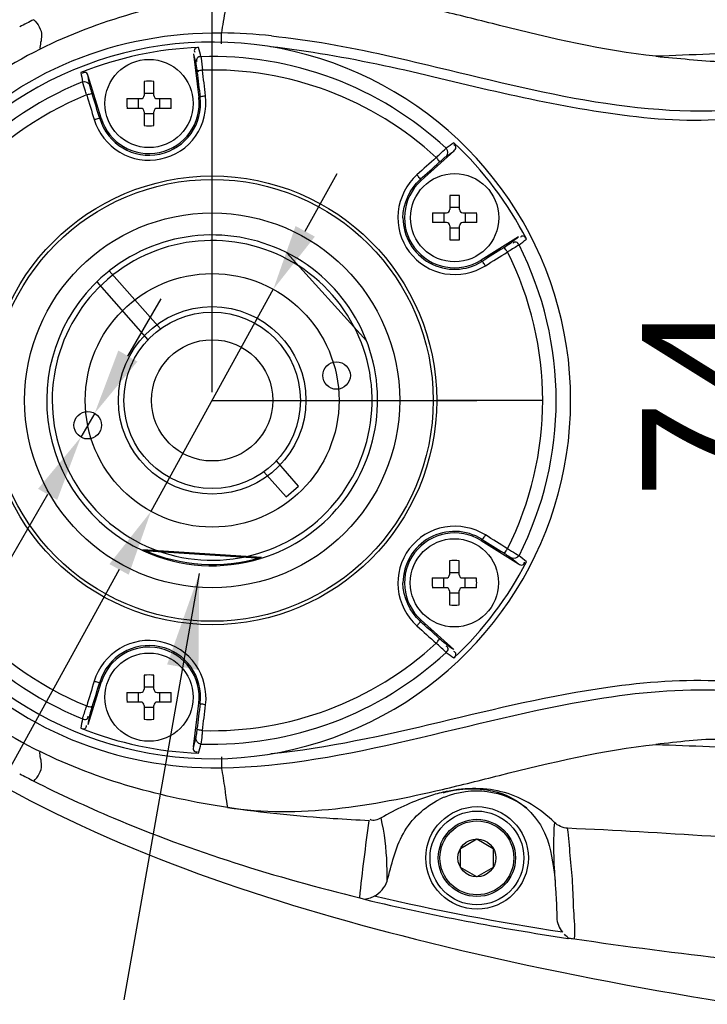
# Model space of a CAD drawing. Header units: millimetres. Extents: x 4086 to 8318, y 123 to 1549.
# Tile 46 of 56: x 6666 to 6697, y 1372 to 1417. Entities that reach past the tile are written whole.
import ezdxf

# ---------------------------------------------------------------- set-up
doc = ezdxf.new("R2010")
doc.units = ezdxf.units.MM
doc.linetypes.add('ACAD_ISO03W100', pattern=[30, 12, -18])
doc.layers.add('标注层', color=7, linetype='Continuous', lineweight=0)
doc.styles.get("Standard").update_dxf_attribs({"font": 'SourceHanSansCN-Normal.ttf'})
doc.dimstyles.get("Standard").update_dxf_attribs({"dimscale": 6, "dimtxt": 5, "dimasz": 3, "dimexe": 0.18, "dimexo": 0.0625, "dimgap": 0.8, "dimtad": 1, "dimtoh": 1, "dimdec": 1, "dimlfac": 2, "dimzin": 0, "dimdsep": 46, "dimtxsty": 'Standard', "dimcen": 0.09, "dimclrd": 256, "dimclre": 256, "dimclrt": 256, "dimadec": 0, "dimazin": 2, "dimtfac": 1, "dimtdec": 1, "dimtofl": 0, "dimtmove": 0, "dimatfit": 3, "dimfxl": 1, "dimtolj": 1, "dimtzin": 0, "dimarcsym": 0})
doc.dimstyles.new('半径标注', dxfattribs={"dimtxt": 7, "dimasz": 3, "dimexe": 1.25, "dimexo": 0.625, "dimtad": 1, "dimtoh": 1, "dimlfac": 4, "dimdsep": 46, "dimtxsty": 'Standard', "dimcen": 2.5, "dimadec": 0, "dimazin": 0, "dimtfac": 1, "dimtmove": 0, "dimatfit": 3, "dimfxl": 1, "dimarcsym": 0})

# ---------------------------------------------------------------- blocks, each defined once
blk = doc.blocks.new('*D1014')
at = {"lineweight": -2}
for p, q in [((6660.102, 1405.138), (6660.102, 1429.406)), ((6662.602, 1405.138), (6662.602, 1429.406)), ((6654.102, 1428.326), (6631.303, 1428.326)), ((6668.602, 1428.326), (6674.602, 1428.326))]:
    blk.add_line(p, q, dxfattribs=at)
for points in [[(6654.102, 1427.326), (6654.102, 1429.326), (6660.102, 1428.326)], [(6668.602, 1429.326), (6668.602, 1427.326), (6662.602, 1428.326)]]:
    blk.add_solid(points)
at = {"layer": 'Defpoints', "color": 0}
for p in [(6662.602, 1428.326), (6660.102, 1404.763), (6662.602, 1404.763)]:
    blk.add_point(p, dxfattribs=at)
at = {"insert": (6638.018, 1436.18), "char_height": 30, "attachment_point": 5}
blk.add_mtext('\\A1;\\A1;{\\H0.2x;5}', dxfattribs=at)
blk = doc.blocks.new('*D1017')
at = {"color": 0, "lineweight": -2}
for p, q in [((6678.571, 1407.429), (6680.017, 1410.057)), ((6677.124, 1404.8), (6671.579, 1394.726)), ((6670.133, 1392.097), (6635.099, 1328.443)), ((6621.419, 1328.443), (6635.099, 1328.443))]:
    blk.add_line(p, q, dxfattribs=at)
at = {"color": 0}
for points in [[(6678.133, 1407.67), (6679.009, 1407.188), (6677.124, 1404.8)], [(6670.571, 1391.856), (6669.695, 1392.338), (6671.579, 1394.726)]]:
    blk.add_solid(points, dxfattribs=at)
at = {"layer": 'Defpoints', "color": 0}
for p in [(6677.124, 1404.8), (6671.579, 1394.726)]:
    blk.add_point(p, dxfattribs=at)
at = {"color": 0, "insert": (6627.947, 1331.675), "char_height": 7, "attachment_point": 5}
blk.add_mtext('{\\H0.714286x;%%C23}', dxfattribs=at)
blk = doc.blocks.new('*D1018')
at = {"lineweight": -2}
for p, q in [((6674.352, 1400.138), (6674.352, 1470.786)), ((6701.352, 1418.638), (6701.352, 1470.786)), ((6680.352, 1469.706), (6695.352, 1469.706))]:
    blk.add_line(p, q, dxfattribs=at)
for points in [[(6680.352, 1470.706), (6680.352, 1468.706), (6674.352, 1469.706)], [(6695.352, 1468.706), (6695.352, 1470.706), (6701.352, 1469.706)]]:
    blk.add_solid(points)
at = {"layer": 'Defpoints', "color": 0}
for p in [(6701.352, 1469.706), (6701.352, 1418.263), (6674.352, 1399.763)]:
    blk.add_point(p, dxfattribs=at)
at = {"insert": (6687.852, 1477.56), "char_height": 30, "attachment_point": 5}
blk.add_mtext('\\A1;\\A1;{\\H0.2x;54}', dxfattribs=at)
blk = doc.blocks.new('*D1019')
at = {"lineweight": -2}
for p, q in [((6701.727, 1418.263), (6705.719, 1418.263)), ((6704.639, 1412.263), (6704.639, 1387.263)), ((6701.727, 1381.263), (6705.719, 1381.263))]:
    blk.add_line(p, q, dxfattribs=at)
for points in [[(6705.639, 1412.263), (6703.639, 1412.263), (6704.639, 1418.263)], [(6703.639, 1387.263), (6705.639, 1387.263), (6704.639, 1381.263)]]:
    blk.add_solid(points)
at = {"layer": 'Defpoints', "color": 0}
for p in [(6701.352, 1418.263), (6701.352, 1381.263), (6704.639, 1381.263)]:
    blk.add_point(p, dxfattribs=at)
at = {"insert": (6696.839, 1399.763), "char_height": 30, "attachment_point": 5, "rotation": 90}
blk.add_mtext('\\A1;\\A1;{\\H0.2x;74}', dxfattribs=at)
blk = doc.blocks.new('*D1020')
at = {"color": 0, "lineweight": -2}
for p, q in [((6670.531, 1401.773), (6672.036, 1404.368)), ((6669.027, 1399.177), (6668.4, 1398.096)), ((6666.895, 1395.501), (6641.767, 1352.157)), ((6576.222, 1352.157), (6641.767, 1352.157))]:
    blk.add_line(p, q, dxfattribs=at)
at = {"color": 0}
for points in [[(6670.099, 1402.024), (6670.964, 1401.522), (6669.027, 1399.177)], [(6667.328, 1395.25), (6666.463, 1395.751), (6668.4, 1398.096)]]:
    blk.add_solid(points, dxfattribs=at)
at = {"layer": 'Defpoints', "color": 0}
for p in [(6669.027, 1399.177), (6668.4, 1398.096)]:
    blk.add_point(p, dxfattribs=at)
at = {"color": 0, "insert": (6608.682, 1356.028), "char_height": 7, "attachment_point": 5}
blk.add_mtext('{\\H0.714286x;2-M3贯通（机械挡块）}', dxfattribs=at)
blk = doc.blocks.new('*D1023')
at = {"lineweight": -2}
for p, q in [((6660.102, 1405.138), (6660.102, 1451.889)), ((6674.352, 1400.138), (6674.352, 1451.889)), ((6654.102, 1450.809), (6623.56, 1450.809)), ((6680.352, 1450.809), (6686.352, 1450.809))]:
    blk.add_line(p, q, dxfattribs=at)
for points in [[(6654.102, 1449.809), (6654.102, 1451.809), (6660.102, 1450.809)], [(6680.352, 1451.809), (6680.352, 1449.809), (6674.352, 1450.809)]]:
    blk.add_solid(points)
at = {"layer": 'Defpoints', "color": 0}
for p in [(6674.352, 1450.809), (6660.102, 1404.763), (6674.352, 1399.763)]:
    blk.add_point(p, dxfattribs=at)
at = {"insert": (6635.831, 1458.717), "char_height": 30, "attachment_point": 5}
blk.add_mtext('\\A1;\\A1;{\\H0.2x;28.5}', dxfattribs=at)

msp = doc.modelspace()

# ---------------------------------------------------------------- linework, layer by layer
at = {"color": 7, "linetype": 'Continuous'}
for p, q in [((6673.5014, 1415.4824), (6673.7446, 1413.5012)), ((6669.3189, 1412.5605), (6668.7353, 1414.4693)), ((6671.2706, 1414.2282), (6671.2706, 1413.5945)), ((6671.7106, 1413.5945), (6671.7106, 1414.2282)), ((6671.2706, 1413.6981), (6671.7106, 1413.6981)), ((6670.4869, 1413.4445), (6671.1206, 1413.4445)), ((6671.017, 1413.0045), (6671.017, 1413.4445)), ((6671.8606, 1413.4445), (6672.4943, 1413.4445)), ((6671.9642, 1413.4445), (6671.9642, 1413.0045)), ((6673.8096, 1413.5092), (6673.7446, 1413.5012)), ((6671.1206, 1413.0045), (6670.4869, 1413.0045)), ((6671.2706, 1412.8545), (6671.2706, 1412.2207)), ((6671.7106, 1412.2207), (6671.7106, 1412.8545)), ((6672.4943, 1413.0045), (6671.8606, 1413.0045)), ((6669.3189, 1412.5605), (6669.2563, 1412.5414)), ((6671.7106, 1412.7509), (6671.2706, 1412.7509)), ((6683.8233, 1409.733), (6685.3067, 1411.0686)), ((6683.8233, 1409.733), (6683.7795, 1409.7816)), ((6685.1229, 1409.0491), (6685.1229, 1408.4153)), ((6685.5629, 1408.4153), (6685.5629, 1409.0491)), ((6685.1229, 1408.5189), (6685.5629, 1408.5189)), ((6684.3391, 1408.2653), (6684.9729, 1408.2653)), ((6684.8693, 1407.8253), (6684.8693, 1408.2653)), ((6685.7129, 1408.2653), (6686.3466, 1408.2653)), ((6685.8165, 1408.2653), (6685.8165, 1407.8253)), ((6684.9729, 1407.8253), (6684.3391, 1407.8253)), ((6685.1229, 1407.6753), (6685.1229, 1407.0416)), ((6685.5629, 1407.5718), (6685.1229, 1407.5718)), ((6685.5629, 1407.0416), (6685.5629, 1407.6753)), ((6686.3466, 1407.8253), (6685.7129, 1407.8253)), ((6688.239, 1407.1772), (6686.5463, 1406.1195)), ((6681.3471, 1402.4682), (6677.731, 1406.4587)), ((6686.5463, 1406.1195), (6686.581, 1406.0639)), ((6672.0054, 1403.0025), (6669.6902, 1405.6382)), ((6669.1267, 1405.1433), (6671.442, 1402.5075)), ((6684.5287, 1399.7663), (6689.3332, 1399.7678)), ((6678.2634, 1395.8783), (6677.2619, 1397.0185)), ((6676.6984, 1396.5236), (6677.6999, 1395.3834)), ((6677.6999, 1395.3834), (6678.2634, 1395.8783)), ((6686.581, 1393.4622), (6686.5463, 1393.4066)), ((6686.5463, 1393.4066), (6688.239, 1392.3489)), ((6671.2128, 1392.9516), (6676.5867, 1392.6037)), ((6671.2158, 1393.0034), (6676.5897, 1392.6556)), ((6685.1132, 1392.4918), (6685.1132, 1391.8581)), ((6685.5532, 1391.8581), (6685.5532, 1392.4918)), ((6685.1132, 1391.9617), (6685.5532, 1391.9617)), ((6684.3294, 1391.7081), (6684.9632, 1391.7081)), ((6684.8596, 1391.2681), (6684.8596, 1391.7081)), ((6685.7032, 1391.7081), (6686.3369, 1391.7081)), ((6685.8067, 1391.7081), (6685.8067, 1391.2681)), ((6684.9632, 1391.2681), (6684.3294, 1391.2681)), ((6685.1132, 1391.1181), (6685.1132, 1390.4843)), ((6685.5532, 1391.0145), (6685.1132, 1391.0145)), ((6685.5532, 1390.4843), (6685.5532, 1391.1181)), ((6686.3369, 1391.2681), (6685.7032, 1391.2681)), ((6683.7795, 1389.7445), (6683.8233, 1389.7931)), ((6683.8233, 1389.7931), (6685.3067, 1388.4575)), ((6671.2706, 1387.3053), (6671.2706, 1386.6716)), ((6671.7106, 1386.6716), (6671.7106, 1387.3053)), ((6668.7353, 1385.0567), (6669.3189, 1386.9656)), ((6669.3189, 1386.9656), (6669.2563, 1386.9847)), ((6670.4869, 1386.5216), (6671.1206, 1386.5216)), ((6671.017, 1386.0816), (6671.017, 1386.5216)), ((6671.2706, 1386.7752), (6671.7106, 1386.7752)), ((6671.8606, 1386.5216), (6672.4943, 1386.5216)), ((6671.9642, 1386.5216), (6671.9642, 1386.0816)), ((6671.1206, 1386.0816), (6670.4869, 1386.0816)), ((6672.4943, 1386.0816), (6671.8606, 1386.0816)), ((6673.5014, 1384.0437), (6673.7446, 1386.0248)), ((6673.7446, 1386.0248), (6673.8096, 1386.0169)), ((6671.2706, 1385.9316), (6671.2706, 1385.2979)), ((6671.7106, 1385.828), (6671.2706, 1385.828)), ((6671.7106, 1385.2979), (6671.7106, 1385.9316)), ((6674.7276, 1383.1028), (6674.7756, 1383.1035)), ((6685.6071, 1379.443), (6686.3519, 1379.873)), ((6686.3519, 1379.873), (6687.0967, 1379.443)), ((6685.6071, 1378.583), (6685.6071, 1379.443)), ((6687.0967, 1379.443), (6687.0967, 1378.583)), ((6686.3519, 1378.153), (6685.6071, 1378.583)), ((6687.0967, 1378.583), (6686.3519, 1378.153))]:
    msp.add_line(p, q, dxfattribs=at)
at = {"linetype": 'ACAD_ISO03W100'}
msp.add_line((6674.3519, 1399.763), (6939.3519, 1399.763), dxfattribs=at)
msp.add_line((6673.7702, 1391.916), (6670.3491, 1372.5778))
at = {"color": 7, "linetype": 'Continuous'}
for points in [[(6684.8258, 1381.9725), (6684.833, 1381.9746), (6684.846, 1381.9785), (6684.865, 1381.984), (6684.8895, 1381.9908), (6684.9194, 1381.9988), (6684.9547, 1382.0079), (6684.9961, 1382.0181), (6685.0444, 1382.0293), (6685.1008, 1382.0417), (6685.1654, 1382.0549), (6685.2385, 1382.0687), (6685.3228, 1382.0831), (6685.4254, 1382.0988), (6685.5561, 1382.1159), (6685.7197, 1382.1328), (6685.891, 1382.1451), (6686.0517, 1382.1512), (6686.206, 1382.152), (6686.357, 1382.1477), (6686.507, 1382.1381), (6686.6551, 1382.1233), (6686.8016, 1382.1031), (6686.9466, 1382.0775), (6687.0898, 1382.0463), (6687.2324, 1382.0094), (6687.3757, 1381.9658), (6687.5213, 1381.9147), (6687.6719, 1381.8541), (6687.828, 1381.7824), (6687.9924, 1381.6963), (6688.1722, 1381.5885), (6688.3707, 1381.4507), (6688.5831, 1381.2779), (6688.7999, 1381.0687), (6689.0124, 1380.8222), (6689.2296, 1380.5097)], [(6689.2296, 1380.5097), (6689.4199, 1380.1469), (6689.545, 1379.8258), (6689.6236, 1379.5719), (6689.685, 1379.3343), (6689.7372, 1379.0968), (6689.7847, 1378.8407), (6689.8271, 1378.5634), (6689.8637, 1378.2638), (6689.8938, 1377.9399), (6689.9071, 1377.754)], [(6689.9071, 1377.754), (6689.9128, 1377.6638), (6689.9529, 1376.903), (6689.9751, 1376.3166)]]:
    msp.add_lwpolyline(points, dxfattribs=at)
for centre, radius in [((6671.4906, 1413.2245), 2), ((6674.3519, 1399.763), 10.1768), ((6674.3519, 1399.763), 10.0196), ((6685.3429, 1408.0453), 2), ((6674.3519, 1399.763), 8.5), ((6674.3519, 1399.763), 4.25), ((6674.3519, 1399.763), 4), ((6674.3519, 1399.763), 2.75), ((6679.9905, 1400.8894), 0.625), ((6668.7133, 1398.6367), 0.625), ((6685.3332, 1391.4881), 2), ((6671.4906, 1386.3016), 2), ((6686.3591, 1379.013), 2.3248), ((6686.3519, 1379.013), 2.125), ((6686.3519, 1379.013), 1.75), ((6686.3519, 1379.013), 1.675), ((6686.3519, 1379.013), 0.86)]:
    msp.add_circle(centre, radius, dxfattribs=at)
msp.add_circle((6674.3519, 1399.763), 5.75)
for centre, radius, start, end in [((6705.5696, 1339.6594), 86.7782, 116.93325, 117.404313), ((6674.2853, 1388.7511), 27.6767, 84.2731, 88.9848), ((6674.3519, 1399.763), 16.25, 223.69091, 136.30907), ((6674.3519, 1399.763), 16.0131, 92.1942, 111.80581), ((6674.3519, 1399.763), 15.593, 47.13974, 91.86035), ((6674.3519, 1399.763), 14.9812, 47.31313, 91.6877), ((6674.3519, 1399.763), 15.593, 112.13974, 137.57145), ((6671.4905, 1407.8836), 6.3484, 88.01488, 91.98512), ((6674.3519, 1399.763), 14.9812, 112.31313, 140.00829), ((6671.4919, 1413.2186), 2.336, 196.85399, 7.15739), ((6671.4906, 1413.2245), 2.2709, 197, 7), ((6671.1206, 1413.5945), 0.15, 270, 0), ((6671.8606, 1413.5945), 0.15, 180, 270), ((6671.1206, 1412.8545), 0.15, 0, 90), ((6671.8606, 1412.8545), 0.15, 90, 180), ((6671.4905, 1418.5654), 6.3484, 268.01488, 271.98512), ((6674.3519, 1399.763), 16.0131, 27.1942, 46.8058), ((6685.3429, 1408.0453), 2.2709, 132, 302), ((6685.3428, 1402.7045), 6.3484, 88.01488, 91.98512), ((6684.9729, 1408.4153), 0.15, 270, 0), ((6685.7129, 1408.4153), 0.15, 180, 270), ((6685.3381, 1408.0418), 2.336, 179.91256, 302.14549), ((6684.9729, 1407.6753), 0.15, 0, 90), ((6685.7129, 1407.6753), 0.15, 90, 180), ((6674.3519, 1399.763), 7.5, 287.33603, 128.4306), ((6674.3519, 1399.763), 7.25, 57.27176, 128.33168), ((6685.3428, 1413.3862), 6.3484, 268.01488, 271.98512), ((6674.3519, 1399.763), 15.593, 333.13974, 26.86035), ((6674.3519, 1399.763), 14.9812, 333.31313, 26.6877), ((6674.3519, 1399.763), 7.5, 128.55769, 245.25711), ((6674.3519, 1399.763), 7.25, 128.51518, 57.22217), ((6685.3381, 1391.4843), 2.336, 57.85448, 180.0866), ((6685.3429, 1391.4808), 2.2709, 58, 228), ((6674.3519, 1399.763), 7.5, 245.54421, 287.04895), ((6674.3549, 1399.8149), 7.5, 245.54421, 287.04895), ((6685.3331, 1386.1472), 6.3484, 88.01488, 91.98512), ((6674.3519, 1399.763), 16.0131, 313.1942, 332.80581), ((6684.9632, 1391.8581), 0.15, 270, 0), ((6685.7032, 1391.8581), 0.15, 180, 270), ((6684.9632, 1391.1181), 0.15, 0, 90), ((6685.7032, 1391.1181), 0.15, 90, 180), ((6685.3331, 1396.829), 6.3484, 268.01488, 271.98512), ((6674.3519, 1399.763), 14.9812, 219.99171, 247.6877), ((6674.3519, 1399.763), 15.593, 222.42855, 247.86035), ((6674.3519, 1399.763), 14.9812, 268.31313, 312.6877), ((6671.4919, 1386.3074), 2.336, 352.84246, 163.14595), ((6671.4906, 1386.3016), 2.2709, 353, 163), ((6674.3519, 1399.763), 15.593, 268.13974, 312.86035), ((6671.4907, 1380.9607), 6.3484, 88.01488, 91.98512), ((6671.1206, 1386.6716), 0.15, 270, 0), ((6671.8606, 1386.6716), 0.15, 180, 270), ((6671.1206, 1385.9316), 0.15, 0, 90), ((6671.8606, 1385.9316), 0.15, 90, 180), ((6671.4907, 1391.6425), 6.3484, 268.01488, 271.98512), ((6674.3519, 1399.763), 16.0131, 248.1942, 267.80581), ((6705.5852, 1459.8927), 86.8085, 242.594694, 243.065318), ((6686.4577, 1374.9241), 7.2516, 101.50978, 103.03819), ((6686.3299, 1378.2802), 3.7802, 112.42284, 116.46575)]:
    msp.add_arc(centre, radius, start, end, dxfattribs=at)
for points in [[(6675.0415, 1418.2272), (6672.1223, 1417.7784), (6669.1945, 1417.0084), (6666.5523, 1415.6885)], [(6687.3793, 1416.7694), (6686.5177, 1416.9843), (6685.6564, 1417.201), (6684.7918, 1417.404)], [(6694.465, 1415.3655), (6692.0696, 1415.6093), (6689.7156, 1416.1867), (6687.3793, 1416.7693)], [(6673.5014, 1415.4824), (6673.5386, 1415.3461), (6673.5725, 1415.2088), (6673.6056, 1415.0714)], [(6673.8459, 1415.3478), (6673.8123, 1415.4871), (6673.778, 1415.6263), (6673.7401, 1415.7644)], [(6699.3132, 1415.5548), (6697.6972, 1415.4919), (6696.0811, 1415.4289), (6694.465, 1415.3656)], [(6668.4031, 1414.6301), (6668.4247, 1414.4885), (6668.4499, 1414.3474), (6668.4759, 1414.2065)], [(6673.6641, 1414.6651), (6673.7128, 1414.2798), (6673.7613, 1413.8945), (6673.8096, 1413.5092)], [(6674.0573, 1413.5714), (6674.0086, 1413.9602), (6673.9596, 1414.349), (6673.9105, 1414.7378)], [(6668.4754, 1414.2063), (6668.5888, 1414.2516), (6668.7711, 1414.1681), (6668.8072, 1414.0515)], [(6668.8072, 1414.0515), (6668.7816, 1414.1905), (6668.7567, 1414.3296), (6668.7353, 1414.4693)], [(6669.2563, 1412.5414), (6669.1437, 1412.9131), (6669.0313, 1413.2848), (6668.9191, 1413.6566)], [(6668.6644, 1413.6227), (6668.7777, 1413.2475), (6668.8911, 1412.8725), (6669.0047, 1412.4974)], [(6670.4869, 1413.4445), (6670.4818, 1413.2989), (6670.477, 1413.1522), (6670.4934, 1413.0075)], [(6672.4986, 1413.1565), (6672.5002, 1413.2516), (6672.4985, 1413.347), (6672.4878, 1413.4415)], [(6685.3119, 1411.4377), (6685.1927, 1411.3582), (6685.0755, 1411.2757), (6684.9588, 1411.1927)], [(6684.9585, 1411.1929), (6685.0474, 1411.1094), (6685.0487, 1410.9088), (6684.9583, 1410.8268)], [(6684.9583, 1410.8268), (6685.0735, 1410.9088), (6685.1891, 1410.9902), (6685.3067, 1411.0686)], [(6684.5094, 1410.775), (6684.2172, 1410.5138), (6683.9253, 1410.2525), (6683.6334, 1409.9911)], [(6683.7795, 1409.7816), (6684.0688, 1410.0407), (6684.3582, 1410.2997), (6684.6477, 1410.5586)], [(6683.0021, 1408.0454), (6683.003, 1408.6795), (6683.307, 1409.3587), (6683.7795, 1409.7816)], [(6684.3391, 1408.2653), (6684.3341, 1408.1197), (6684.3293, 1407.9731), (6684.3457, 1407.8283)], [(6686.3509, 1407.9773), (6686.3524, 1408.0724), (6686.3508, 1408.1679), (6686.3401, 1408.2624)], [(6688.239, 1407.1772), (6688.1312, 1407.0858), (6688.0212, 1406.9971), (6687.9107, 1406.909)], [(6688.2627, 1406.8081), (6688.3747, 1406.8974), (6688.4863, 1406.9873), (6688.5955, 1407.08)], [(6687.5671, 1406.6843), (6687.2385, 1406.4774), (6686.9098, 1406.2706), (6686.581, 1406.0639)], [(6686.7421, 1405.8657), (6687.0738, 1406.0742), (6687.4055, 1406.2829), (6687.7371, 1406.4917)], [(6687.737, 1393.0344), (6687.4055, 1393.2432), (6687.0738, 1393.4519), (6686.7421, 1393.6604)], [(6686.581, 1393.4622), (6686.9098, 1393.2555), (6687.2385, 1393.0487), (6687.5672, 1392.8417)], [(6688.2626, 1392.7179), (6688.2068, 1392.6094), (6688.0144, 1392.5528), (6687.9106, 1392.6171)], [(6688.5953, 1392.4455), (6688.486, 1392.5383), (6688.3744, 1392.6282), (6688.2624, 1392.7175)], [(6687.9106, 1392.6171), (6688.0212, 1392.529), (6688.1312, 1392.4403), (6688.239, 1392.3489)], [(6683.7795, 1389.7445), (6683.307, 1390.1674), (6683.003, 1390.8466), (6683.0021, 1391.4808)], [(6684.3294, 1391.7081), (6684.3244, 1391.5625), (6684.3195, 1391.4158), (6684.336, 1391.2711)], [(6686.3412, 1391.4201), (6686.3427, 1391.5152), (6686.3411, 1391.6106), (6686.3303, 1391.7051)], [(6684.6477, 1388.9676), (6684.3582, 1389.2264), (6684.0688, 1389.4854), (6683.7795, 1389.7445)], [(6683.6333, 1389.535), (6683.9253, 1389.2736), (6684.2172, 1389.0122), (6684.5094, 1388.7511)], [(6685.3067, 1388.4575), (6685.1891, 1388.5359), (6685.0735, 1388.6173), (6684.9584, 1388.6993)], [(6684.9585, 1388.3332), (6685.0753, 1388.2501), (6685.1925, 1388.1676), (6685.3117, 1388.0882)], [(6669.0047, 1387.0287), (6668.8911, 1386.6536), (6668.7776, 1386.2785), (6668.6644, 1385.9034)], [(6668.9191, 1385.8696), (6669.0313, 1386.2413), (6669.1437, 1386.613), (6669.2563, 1386.9847)], [(6670.4869, 1386.5216), (6670.4818, 1386.376), (6670.477, 1386.2293), (6670.4934, 1386.0846)], [(6672.4986, 1386.2336), (6672.5002, 1386.3287), (6672.4985, 1386.4242), (6672.4878, 1386.5186)], [(6673.8096, 1386.0169), (6673.7613, 1385.6315), (6673.7128, 1385.2462), (6673.6641, 1384.8609)], [(6673.9105, 1384.7883), (6673.9596, 1385.1771), (6674.0085, 1385.5659), (6674.0573, 1385.9547)], [(6668.4753, 1385.3198), (6668.4493, 1385.1789), (6668.4241, 1385.0378), (6668.4025, 1384.8962)], [(6668.7353, 1385.0567), (6668.7567, 1385.1964), (6668.7816, 1385.3356), (6668.8072, 1385.4746)], [(6673.6057, 1384.4547), (6673.5725, 1384.3173), (6673.5386, 1384.18), (6673.5014, 1384.0437)], [(6673.8457, 1384.1783), (6673.7238, 1384.183), (6673.5912, 1384.3335), (6673.6057, 1384.4547)], [(6697.484, 1384.3886), (6696.4752, 1384.4103), (6695.4693, 1384.2629), (6694.4655, 1384.1607)], [(6675.0427, 1381.2981), (6672.1227, 1381.7452), (6669.1953, 1382.5181), (6666.5522, 1383.8372)], [(6673.7395, 1383.7617), (6673.7774, 1383.8999), (6673.8117, 1384.039), (6673.8453, 1384.1783)], [(6687.3793, 1382.7568), (6689.7152, 1383.3393), (6692.0688, 1383.9166), (6694.4639, 1384.1605)], [(6694.4639, 1384.1603), (6696.0802, 1384.0969), (6697.6966, 1384.0339), (6699.313, 1383.971)], [(6684.7898, 1382.1217), (6685.655, 1382.3248), (6686.517, 1382.5416), (6687.3793, 1382.7567)], [(6675.0458, 1381.2982), (6678.2681, 1380.8068), (6681.6165, 1381.3767), (6684.7898, 1382.1217)], [(6681.0457, 1377.2091), (6681.1532, 1378.3754), (6681.3107, 1379.5369), (6681.4756, 1380.6966)], [(6682.0066, 1380.8267), (6681.8613, 1380.7435), (6681.6533, 1380.6655), (6681.5099, 1380.7519)], [(6690.4639, 1380.3576), (6690.2467, 1380.3675), (6690.0244, 1380.4724), (6689.8687, 1380.6241)], [(6681.6881, 1377.2761), (6681.9622, 1377.4025), (6682.1919, 1377.6735), (6682.2787, 1377.9626)], [(6681.2993, 1377.1242), (6684.3269, 1376.4009), (6687.3932, 1375.8334), (6690.4704, 1375.3637)], [(6690.2324, 1375.6444), (6687.3667, 1376.0864), (6684.5112, 1376.6146), (6681.6881, 1377.2761)], [(6689.9751, 1376.3166), (6689.9827, 1376.0768), (6690.0735, 1375.8241), (6690.2324, 1375.6444)], [(6690.4704, 1375.3638), (6690.5521, 1375.3674), (6690.351, 1375.4843), (6690.3258, 1375.5622)]]:
    msp.add_open_spline(points, degree=3, dxfattribs=at)
for points, knots in [([(6674.9375, 1417.4982), (6674.9161, 1417.3098), (6674.8519, 1416.953), (6674.7954, 1416.595), (6674.7756, 1416.4234)], [0, 0, 0, 0, 0.5232565, 1, 1, 1, 1]), ([(6666.2631, 1417.0255), (6666.4603, 1416.8438), (6666.7477, 1416.3648), (6666.5278, 1415.8943), (6666.5523, 1415.6886)], [0, 0, 0, 0, 0.5641106, 1, 1, 1, 1]), ([(6662.3135, 1411.2776), (6663.904, 1412.9329), (6667.8194, 1415.6127), (6672.4799, 1416.4614), (6674.7756, 1416.4228)], [0, 0, 0, 0, 0.49996, 1, 1, 1, 1]), ([(6674.7725, 1415.9245), (6674.7726, 1415.9848), (6674.7724, 1416.1511), (6674.7797, 1416.3175), (6674.7756, 1416.4234)], [0, 0, 0, 0, 0.3623484, 1, 1, 1, 1]), ([(6677.047, 1416.2896), (6678.7841, 1416.1174), (6685.5621, 1414.8426), (6692.3298, 1412.6826), (6697.4841, 1412.9098)], [0, 0, 0, 0, 0.2527989, 1, 1, 1, 1]), ([(6666.5523, 1415.6886), (6665.0329, 1414.9288), (6662.1626, 1413.0452), (6658.5701, 1409.3632), (6655.9778, 1404.8907), (6655.2891, 1401.4644), (6655.2881, 1399.763)], [0, 0, 0, 0, 0.24966, 0.4996762, 0.7499625, 1, 1, 1, 1]), ([(6673.7388, 1415.7644), (6673.6766, 1415.762), (6673.5367, 1415.7484), (6673.5284, 1415.5833), (6673.5651, 1415.5473)], [0, 0, 0, 0, 0.5474868, 1, 1, 1, 1]), ([(6697.4841, 1412.501), (6695.7577, 1412.3654), (6692.2732, 1412.6986), (6687.1829, 1413.7178), (6682.1438, 1415.0074), (6678.7218, 1415.5971), (6677.0005, 1415.7957)], [0, 0, 0, 0, 0.2498769, 0.4998568, 0.7499786, 1, 1, 1, 1]), ([(6673.6057, 1415.0714), (6673.6096, 1415.0551), (6673.6309, 1414.9198), (6673.649, 1414.7843), (6673.6641, 1414.6651)], [0, 0, 0, 0, 0.1224294, 1, 1, 1, 1]), ([(6673.8457, 1415.3478), (6673.7831, 1415.3454), (6673.6442, 1415.3335), (6673.632, 1415.1688), (6673.6682, 1415.1332)], [0, 0, 0, 0, 0.5520031, 1, 1, 1, 1]), ([(6673.8457, 1415.3478), (6673.8503, 1415.3233), (6673.8732, 1415.1199), (6673.8934, 1414.9166), (6673.9107, 1414.7378)], [0, 0, 0, 0, 0.1217588, 1, 1, 1, 1]), ([(6694.466, 1415.3654), (6694.9701, 1415.314), (6695.9755, 1415.2334), (6696.9841, 1415.1214), (6697.4872, 1415.1379)], [0, 0, 0, 0, 0.5016484, 1, 1, 1, 1]), ([(6668.7353, 1414.4693), (6668.717, 1414.5293), (6668.6695, 1414.662), (6668.5065, 1414.6301), (6668.4805, 1414.5856)], [0, 0, 0, 0, 0.5488296, 1, 1, 1, 1]), ([(6673.9107, 1414.7378), (6673.8539, 1414.7308), (6673.8143, 1414.7225), (6673.6769, 1414.696), (6673.7173, 1414.6825), (6673.7278, 1414.6816)], [0, 0, 0, 0, 0.6883216, 0.873208, 1, 1, 1, 1]), ([(6668.664, 1413.6225), (6668.6409, 1413.6911), (6668.5776, 1413.8854), (6668.5078, 1414.0782), (6668.4754, 1414.2063)], [0, 0, 0, 0, 0.3536188, 1, 1, 1, 1]), ([(6668.664, 1413.6225), (6668.7207, 1413.6398), (6668.7875, 1413.6472), (6668.9079, 1413.6816), (6668.9191, 1413.6566)], [0, 0, 0, 0, 0.6846259, 1, 1, 1, 1]), ([(6668.9191, 1413.6566), (6668.9051, 1413.7029), (6668.8674, 1413.8343), (6668.8232, 1413.9645), (6668.8072, 1414.0515)], [0, 0, 0, 0, 0.353255, 1, 1, 1, 1]), ([(6669.005, 1412.4975), (6669.1909, 1411.8988), (6670.0368, 1410.7924), (6672.0765, 1410.4655), (6673.8095, 1411.5945), (6674.1267, 1412.9484), (6674.0573, 1413.5714)], [0, 0, 0, 0, 0.2495797, 0.4999844, 0.7504525, 1, 1, 1, 1]), ([(6674.0573, 1413.5714), (6673.9986, 1413.5642), (6673.9369, 1413.5408), (6673.8107, 1413.5357), (6673.8096, 1413.5092)], [0, 0, 0, 0, 0.6908154, 1, 1, 1, 1]), ([(6672.4943, 1413.0045), (6672.4952, 1413.0298), (6672.497, 1413.0805), (6672.4982, 1413.1311), (6672.4986, 1413.1565)], [0, 0, 0, 0, 0.4996626, 1, 1, 1, 1]), ([(6669.005, 1412.4975), (6669.0615, 1412.5147), (6669.1273, 1412.5185), (6669.2445, 1412.5651), (6669.2563, 1412.5414)], [0, 0, 0, 0, 0.6907825, 1, 1, 1, 1]), ([(6684.5091, 1410.7753), (6684.5614, 1410.8252), (6684.7108, 1410.9648), (6684.856, 1411.1095), (6684.9585, 1411.1929)], [0, 0, 0, 0, 0.3536188, 1, 1, 1, 1]), ([(6685.3067, 1411.0686), (6685.3533, 1411.1106), (6685.4535, 1411.2096), (6685.3557, 1411.3439), (6685.3043, 1411.3486)], [0, 0, 0, 0, 0.5488294, 1, 1, 1, 1]), ([(6684.5091, 1410.7753), (6684.5487, 1410.7312), (6684.5837, 1410.6738), (6684.6657, 1410.5792), (6684.6478, 1410.5586)], [0, 0, 0, 0, 0.6846258, 1, 1, 1, 1]), ([(6684.6477, 1410.5586), (6684.6838, 1410.5908), (6684.7869, 1410.6805), (6684.8863, 1410.7755), (6684.9583, 1410.8268)], [0, 0, 0, 0, 0.353255, 1, 1, 1, 1]), ([(6683.6336, 1409.9909), (6683.1697, 1409.5691), (6682.5241, 1408.3351), (6683.09, 1406.3482), (6684.8456, 1405.2548), (6686.2067, 1405.5396), (6686.742, 1405.8658)], [0, 0, 0, 0, 0.2495798, 0.4999803, 0.7504576, 1, 1, 1, 1]), ([(6683.6336, 1409.9909), (6683.6731, 1409.9469), (6683.7042, 1409.8888), (6683.796, 1409.8023), (6683.7795, 1409.7816)], [0, 0, 0, 0, 0.6907825, 1, 1, 1, 1]), ([(6686.3466, 1407.8253), (6686.3475, 1407.8506), (6686.3492, 1407.9013), (6686.3505, 1407.952), (6686.3509, 1407.9773)], [0, 0, 0, 0, 0.4996626, 1, 1, 1, 1]), ([(6688.2626, 1406.8082), (6688.2339, 1406.8639), (6688.1644, 1406.9848), (6688.0101, 1406.9263), (6687.9931, 1406.8784)], [0, 0, 0, 0, 0.5520031, 1, 1, 1, 1]), ([(6688.595, 1407.0811), (6688.5665, 1407.1365), (6688.495, 1407.2576), (6688.3419, 1407.1954), (6688.3247, 1407.1469)], [0, 0, 0, 0, 0.5474869, 1, 1, 1, 1]), ([(6687.9106, 1406.909), (6687.8975, 1406.8986), (6687.7839, 1406.822), (6687.6687, 1406.7483), (6687.5671, 1406.6843)], [0, 0, 0, 0, 0.1224294, 1, 1, 1, 1]), ([(6687.7372, 1406.4915), (6687.7068, 1406.54), (6687.6826, 1406.5724), (6687.6005, 1406.6858), (6687.6054, 1406.6434), (6687.6089, 1406.6335)], [0, 0, 0, 0, 0.6883216, 0.873208, 1, 1, 1, 1]), ([(6688.2626, 1406.8082), (6688.2424, 1406.7937), (6688.0676, 1406.6871), (6687.8919, 1406.5828), (6687.7372, 1406.4915)], [0, 0, 0, 0, 0.1217587, 1, 1, 1, 1]), ([(6686.7421, 1405.8657), (6686.7107, 1405.9158), (6686.6634, 1405.9619), (6686.6054, 1406.0741), (6686.581, 1406.0639)], [0, 0, 0, 0, 0.6908154, 1, 1, 1, 1]), ([(6655.2881, 1399.7631), (6655.2891, 1398.0617), (6655.9778, 1394.6354), (6658.5701, 1390.1629), (6662.1626, 1386.4809), (6665.0329, 1384.5973), (6666.5523, 1383.8375)], [0, 0, 0, 0, 0.2500372, 0.5003236, 0.750339, 1, 1, 1, 1]), ([(6686.7419, 1393.6601), (6686.2084, 1393.9895), (6684.8446, 1394.2703), (6683.0905, 1393.1786), (6682.5234, 1391.1896), (6683.1723, 1389.9597), (6683.6334, 1389.5351)], [0, 0, 0, 0, 0.2495848, 0.4999818, 0.7504642, 1, 1, 1, 1]), ([(6686.7419, 1393.6601), (6686.7105, 1393.6101), (6686.6633, 1393.5641), (6686.6054, 1393.452), (6686.581, 1393.4622)], [0, 0, 0, 0, 0.6907825, 1, 1, 1, 1]), ([(6687.7373, 1393.0348), (6687.7058, 1392.9845), (6687.6603, 1392.9351), (6687.5919, 1392.8302), (6687.5672, 1392.8417)], [0, 0, 0, 0, 0.6846259, 1, 1, 1, 1]), ([(6687.5672, 1392.8417), (6687.608, 1392.816), (6687.7227, 1392.7416), (6687.8414, 1392.6722), (6687.9106, 1392.6171)], [0, 0, 0, 0, 0.3532551, 1, 1, 1, 1]), ([(6687.7373, 1393.0348), (6687.7997, 1392.9982), (6687.975, 1392.8931), (6688.1541, 1392.7934), (6688.2626, 1392.7179)], [0, 0, 0, 0, 0.3536188, 1, 1, 1, 1]), ([(6688.239, 1392.3489), (6688.2922, 1392.3157), (6688.4151, 1392.2467), (6688.5172, 1392.3776), (6688.5075, 1392.4283)], [0, 0, 0, 0, 0.5488287, 1, 1, 1, 1]), ([(6686.3369, 1391.2681), (6686.3378, 1391.2934), (6686.3395, 1391.3441), (6686.3408, 1391.3947), (6686.3412, 1391.4201)], [0, 0, 0, 0, 0.4996626, 1, 1, 1, 1]), ([(6683.6333, 1389.535), (6683.6729, 1389.579), (6683.7041, 1389.6371), (6683.796, 1389.7238), (6683.7795, 1389.7445)], [0, 0, 0, 0, 0.6908154, 1, 1, 1, 1]), ([(6674.057, 1385.9547), (6674.1304, 1386.5774), (6673.808, 1387.9322), (6672.0774, 1389.0605), (6670.0352, 1388.7339), (6669.1945, 1387.6261), (6669.0047, 1387.0286)], [0, 0, 0, 0, 0.2495842, 0.4999795, 0.7504607, 1, 1, 1, 1]), ([(6684.5092, 1388.7509), (6684.5475, 1388.7935), (6684.5719, 1388.8257), (6684.6583, 1388.9359), (6684.6189, 1388.9195), (6684.6103, 1388.9133)], [0, 0, 0, 0, 0.6883216, 0.873208, 1, 1, 1, 1]), ([(6684.9585, 1388.3332), (6684.939, 1388.3486), (6684.7883, 1388.4872), (6684.6396, 1388.6274), (6684.5092, 1388.7509)], [0, 0, 0, 0, 0.1217588, 1, 1, 1, 1]), ([(6684.9583, 1388.6993), (6684.9447, 1388.709), (6684.8398, 1388.7971), (6684.7372, 1388.8875), (6684.6477, 1388.9676)], [0, 0, 0, 0, 0.1224295, 1, 1, 1, 1]), ([(6662.289, 1388.2737), (6663.8743, 1386.6174), (6667.779, 1383.9306), (6672.4331, 1383.0709), (6674.7276, 1383.1028)], [0, 0, 0, 0, 0.4997759, 1, 1, 1, 1]), ([(6684.9585, 1388.3332), (6685.0041, 1388.3761), (6685.1012, 1388.4762), (6685.0024, 1388.6085), (6684.9516, 1388.6116)], [0, 0, 0, 0, 0.5520032, 1, 1, 1, 1]), ([(6685.3124, 1388.0889), (6685.3579, 1388.1315), (6685.4545, 1388.2337), (6685.3525, 1388.3636), (6685.3011, 1388.3668)], [0, 0, 0, 0, 0.5474862, 1, 1, 1, 1]), ([(6669.0047, 1387.0287), (6669.0612, 1387.0114), (6669.1271, 1387.0077), (6669.2445, 1386.961), (6669.2563, 1386.9847)], [0, 0, 0, 0, 0.6908154, 1, 1, 1, 1]), ([(6697.4842, 1387.0289), (6695.7486, 1387.1103), (6688.7928, 1386.6165), (6682.1731, 1384.2413), (6677.0106, 1383.7312)], [0, 0, 0, 0, 0.2509008, 1, 1, 1, 1]), ([(6674.7756, 1383.1027), (6680.5252, 1383.1996), (6687.8822, 1385.9976), (6695.5677, 1386.6991), (6697.4841, 1386.6162)], [0, 0, 0, 0, 0.7498686, 1, 1, 1, 1]), ([(6672.4943, 1386.0816), (6672.4952, 1386.1069), (6672.497, 1386.1576), (6672.4982, 1386.2082), (6672.4986, 1386.2336)], [0, 0, 0, 0, 0.4996626, 1, 1, 1, 1]), ([(6674.057, 1385.9547), (6673.9984, 1385.962), (6673.9368, 1385.9853), (6673.8107, 1385.9904), (6673.8096, 1386.0169)], [0, 0, 0, 0, 0.6907826, 1, 1, 1, 1]), ([(6668.4755, 1385.3198), (6668.4812, 1385.344), (6668.5431, 1385.5391), (6668.6073, 1385.7331), (6668.6642, 1385.9035)], [0, 0, 0, 0, 0.1217588, 1, 1, 1, 1]), ([(6668.6642, 1385.9035), (6668.719, 1385.8868), (6668.7585, 1385.8783), (6668.8948, 1385.8465), (6668.8633, 1385.8753), (6668.8541, 1385.8805)], [0, 0, 0, 0, 0.6883216, 0.873208, 1, 1, 1, 1]), ([(6668.8072, 1385.4746), (6668.8102, 1385.4911), (6668.8458, 1385.6234), (6668.8844, 1385.7546), (6668.9191, 1385.8696)], [0, 0, 0, 0, 0.1224294, 1, 1, 1, 1]), ([(6668.4754, 1385.3198), (6668.5336, 1385.2965), (6668.6654, 1385.2509), (6668.7435, 1385.3963), (6668.7249, 1385.4436)], [0, 0, 0, 0, 0.5520031, 1, 1, 1, 1]), ([(6668.4037, 1384.8957), (6668.4615, 1384.8726), (6668.5949, 1384.8282), (6668.6696, 1384.9755), (6668.6507, 1385.0234)], [0, 0, 0, 0, 0.5474858, 1, 1, 1, 1]), ([(6673.6641, 1384.8609), (6673.658, 1384.813), (6673.639, 1384.6776), (6673.6264, 1384.5407), (6673.6057, 1384.4547)], [0, 0, 0, 0, 0.3532551, 1, 1, 1, 1]), ([(6673.9109, 1384.7883), (6673.8521, 1384.7956), (6673.788, 1384.816), (6673.6641, 1384.8336), (6673.6641, 1384.8609)], [0, 0, 0, 0, 0.6846259, 1, 1, 1, 1]), ([(6673.9109, 1384.7883), (6673.9041, 1384.7163), (6673.883, 1384.513), (6673.8683, 1384.3085), (6673.8457, 1384.1783)], [0, 0, 0, 0, 0.3536188, 1, 1, 1, 1]), ([(6666.263, 1382.5006), (6666.4604, 1382.6821), (6666.7479, 1383.1613), (6666.5275, 1383.6319), (6666.5523, 1383.8376)], [0, 0, 0, 0, 0.564123, 1, 1, 1, 1]), ([(6673.5014, 1384.0437), (6673.4937, 1383.9814), (6673.4831, 1383.8409), (6673.645, 1383.8038), (6673.6868, 1383.8339)], [0, 0, 0, 0, 0.5488298, 1, 1, 1, 1]), ([(6674.7735, 1383.6019), (6674.7731, 1383.5416), (6674.7722, 1383.3754), (6674.7803, 1383.2091), (6674.7756, 1383.1032)], [0, 0, 0, 0, 0.3624823, 1, 1, 1, 1]), ([(6674.7756, 1383.1027), (6674.7796, 1383.0678), (6674.8347, 1382.7096), (6674.9007, 1382.353), (6674.9375, 1382.0279)], [0, 0, 0, 0, 0.0969659, 1, 1, 1, 1]), ([(6666.2631, 1382.5006), (6667.4442, 1381.9026), (6672.2042, 1379.7011), (6677.2381, 1378.1287), (6681.0457, 1377.2091)], [0, 0, 0, 0, 0.2525928, 1, 1, 1, 1]), ([(6664.9936, 1382.2017), (6670.9743, 1378.9369), (6685.3438, 1374.2913), (6709.1114, 1370.561), (6730.93, 1369.009), (6748.9147, 1369.3813), (6757.7002, 1370.4384), (6761.8526, 1371.3215)], [0, 0, 0, 0, 0.2072392, 0.4531528, 0.7318985, 0.8708819, 1, 1, 1, 1]), ([(6674.9375, 1382.0278), (6674.9441, 1381.9792), (6674.978, 1381.7358), (6675.0157, 1381.493), (6675.0427, 1381.2981)], [0, 0, 0, 0, 0.1996083, 1, 1, 1, 1]), ([(6684.8217, 1381.9888), (6684.5836, 1381.9336), (6683.6038, 1381.6549), (6682.6772, 1381.2111), (6682.0066, 1380.8267)], [0, 0, 0, 0, 0.2402052, 1, 1, 1, 1]), ([(6684.888, 1381.7746), (6685.4876, 1382.0219), (6686.843, 1382.2014), (6688.1044, 1381.6765), (6688.6223, 1381.2827)], [0, 0, 0, 0, 0.4992333, 1, 1, 1, 1]), ([(6689.8687, 1380.6241), (6689.2393, 1381.2375), (6687.6879, 1382.2233), (6685.8582, 1382.2024), (6685.0107, 1382.0299)], [0, 0, 0, 0, 0.5040176, 1, 1, 1, 1]), ([(6682.2787, 1377.9626), (6682.4979, 1378.6919), (6682.7834, 1380.2115), (6683.9766, 1381.3314), (6684.6453, 1381.6642)], [0, 0, 0, 0, 0.5048397, 1, 1, 1, 1]), ([(6681.477, 1380.6967), (6680.9308, 1380.7242), (6678.781, 1380.847), (6676.6339, 1381.0551), (6675.0458, 1381.2982)], [0, 0, 0, 0, 0.2539464, 1, 1, 1, 1]), ([(6682.2787, 1377.9626), (6682.279, 1378.2196), (6682.2845, 1379.1794), (6682.171, 1380.1428), (6682.0066, 1380.8267)], [0, 0, 0, 0, 0.2675976, 1, 1, 1, 1]), ([(6689.8687, 1380.6241), (6689.7993, 1379.9247), (6689.8218, 1378.9619), (6689.8907, 1378.0078), (6689.9071, 1377.7538)], [0, 0, 0, 0, 0.7341247, 1, 1, 1, 1]), ([(6699.2321, 1379.8459), (6698.4738, 1379.8975), (6695.5524, 1380.0907), (6692.6294, 1380.2603), (6690.4639, 1380.3576)], [0, 0, 0, 0, 0.2596135, 1, 1, 1, 1]), ([(6690.7754, 1375.3464), (6690.8164, 1375.7719), (6690.7262, 1376.6221), (6690.7116, 1377.8807), (6690.5732, 1379.1212), (6690.52, 1379.9465), (6690.4649, 1380.3574)], [0, 0, 0, 0, 0.2552956, 0.5063832, 0.7523902, 1, 1, 1, 1]), ([(6681.0457, 1377.2092), (6681.1159, 1377.1922), (6681.19, 1377.1641), (6681.2724, 1377.1369), (6681.279, 1377.1293)], [0, 0, 0, 0, 0.8772469, 1, 1, 1, 1]), ([(6681.2992, 1377.1242), (6681.2468, 1377.147), (6681.5551, 1377.2011), (6681.6136, 1377.2418), (6681.6881, 1377.2761)], [0, 0, 0, 0, 0.411076, 1, 1, 1, 1]), ([(6690.4704, 1375.3639), (6690.4856, 1375.3646), (6690.576, 1375.3738), (6690.6678, 1375.3599), (6690.7415, 1375.3427)], [0, 0, 0, 0, 0.1674994, 1, 1, 1, 1]), ([(6690.7754, 1375.3464), (6695.4635, 1374.6432), (6705.1399, 1373.637), (6724.3299, 1372.247), (6738.8673, 1371.738), (6748.3843, 1372.194)], [0, 0, 0, 0, 0.2462878, 0.5049933, 1, 1, 1, 1])]:
    msp.add_open_spline(points, degree=3, knots=knots, dxfattribs=at)
at = {"layer": '标注层'}
msp.add_solid([(6673.7291, 1387.5366), (6672.311, 1387.7867), (6673.7702, 1391.916)], dxfattribs=at)

# ---------------------------------------------------------------- dimensions: what is measured, and where the dimension line sits
for base, p1, p2, text, picture, middle in [((6701.3519, 1469.7059), (6674.3519, 1399.763), (6701.3519, 1418.263), '\\A1;{\\H0.2x;54}', '*D1018', (6687.8519, 1469.7059)), ((6674.3519, 1450.8085), (6660.1019, 1404.763), (6674.3519, 1399.763), '\\A1;{\\H0.2x;<>}', '*D1023', (6635.8309, 1450.8085)), ((6662.6019, 1428.3256), (6660.1019, 1404.763), (6662.6019, 1404.763), '\\A1;{\\H0.2x;5}', '*D1014', (6638.0184, 1428.3256))]:
    dim = msp.add_linear_dim(base=base, p1=p1, p2=p2, text=text, dimstyle='Standard', override={"dimasz": 1, "dimtxsty": 'Standard'})
    dim.commit()
    dim.dimension.update_dxf_attribs({"geometry": picture, "text_midpoint": middle, "dimtype": 160})
dim = msp.add_linear_dim(base=(6704.6387, 1381.263), p1=(6701.3519, 1418.263), p2=(6701.3519, 1381.263), angle=90, text='\\A1;{\\H0.2x;74}', dimstyle='Standard', override={"dimasz": 1, "dimtxsty": 'Standard'})
dim.commit()
dim.dimension.update_dxf_attribs({"geometry": '*D1019', "text_midpoint": (6704.6387, 1399.763), "dimtype": 160})
for p1, p2, text, picture, middle in [((6677.1244, 1404.8005), (6671.5794, 1394.7256), '{\\H0.714286x;%%C23}', '*D1017', (6627.9467, 1328.4431)), ((6669.0268, 1399.1774), (6668.3998, 1398.096), '{\\H0.714286x;2-M3贯通（机械挡块）}', '*D1020', (6608.6821, 1352.157))]:
    dim = msp.add_diameter_dim_2p(p1=p1, p2=p2, text=text, dimstyle='半径标注', override={"dimtxsty": 'Standard'})
    dim.commit()
    dim.dimension.update_dxf_attribs({"geometry": picture, "text_midpoint": middle, "dimtype": 163})

doc.saveas('drawing.dxf')
